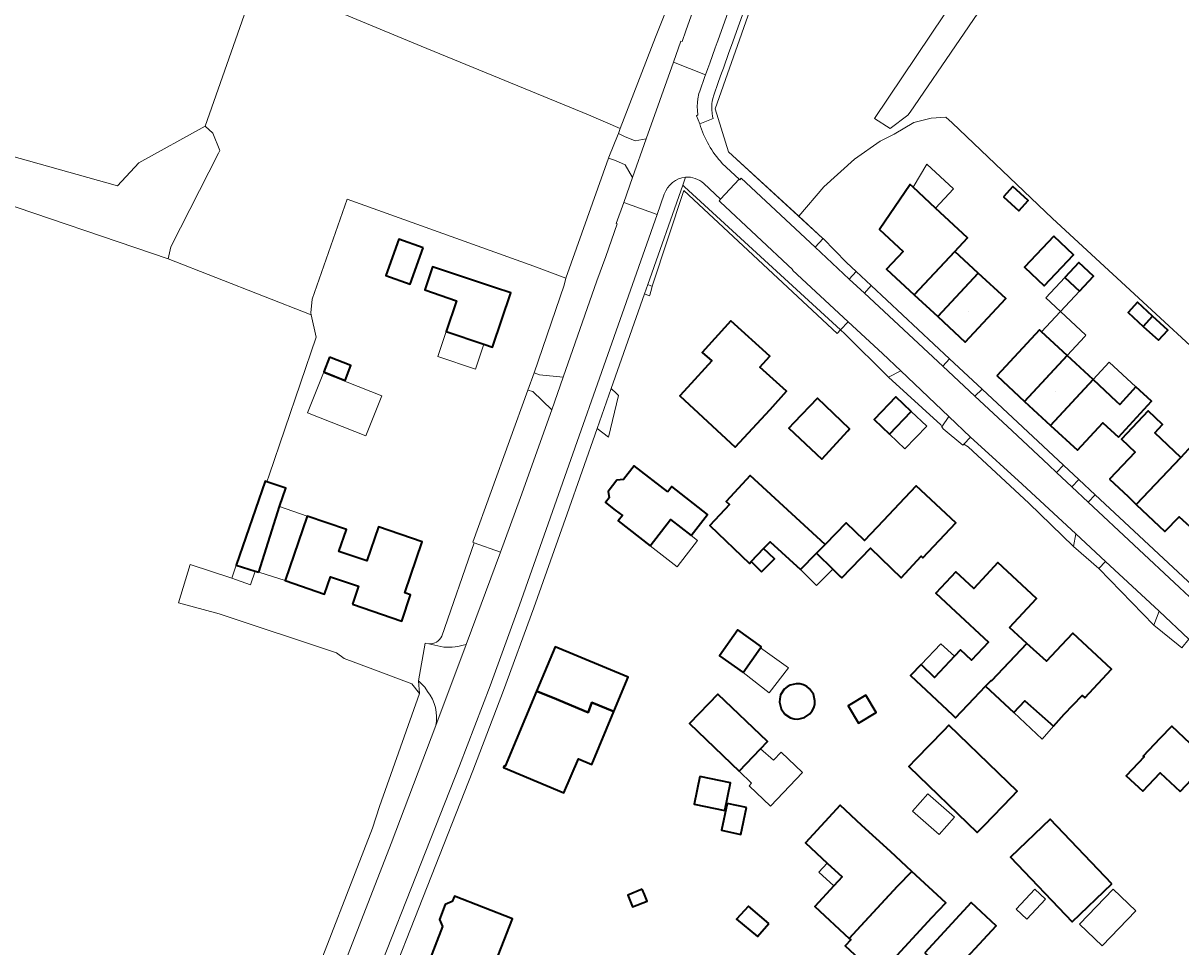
# Model space of a CAD drawing. Header units: metres. Extents: x 200176 to 205485, y 394066 to 399855.
# Tile 143 of 230: x 203374 to 203543, y 397198 to 397333. Entities that reach past the tile are written whole.
import ezdxf
from ezdxf.enums import TextEntityAlignment as Align

# ---------------------------------------------------------------- set-up
doc = ezdxf.new("R2010")
doc.units = ezdxf.units.M
for name, color, linetype, lineweight in [('B-WE-GR-BOS_LOOF-GV', 40, 'Continuous', 13), ('B-WE-GR-GRAS-GV', 60, 'Continuous', 13), ('B-WE-GR-HAAG-GV', 90, 'Continuous', 13), ('B-WE-GR-HOUTWAL-GV', 40, 'Continuous', 13), ('B-WE-IE-TERREINAFSCHEIDING_KUNSTMATIG_HEKWERK-G', 20, 'IE-TERREINAFSCHEIDING-KUNSTMATIG', 18), ('B-WE-OG-BEBOUWING-GV', 7, 'Continuous', 35), ('B-WE-OG-BEBOUWING-T18', 10, 'Continuous', 18), ('B-WE-OG-BEBOUWING_BASSIN-GV', 7, 'Continuous', 35), ('B-WE-OG-BEBOUWING_LUIFEL-GV', 7, 'Continuous', 18), ('B-WE-OG-TERREIN_ERF-GV', 7, 'Continuous', 18), ('B-WE-OG-WEG-GV', 7, 'Continuous', 18), ('B-WE-VH-GOOT-G', 170, 'Continuous', 18), ('B-WE-VH-VERHARDING_ASFALT-GV', 252, 'Continuous', 18), ('B-WE-VH-VERHARDING_BETONSTRAATSTEEN-GV', 252, 'Continuous', 18), ('B-WE-VH-VERHARDING_FUNDERING_ZAND-GV', 7, 'Continuous', 18), ('B-WE-VH-VERHARDING_HALFVERHARDING_GRIND-GV', 252, 'Continuous', 18), ('B-WE-VH-VERHARDING_TEGEL-GV', 252, 'Continuous', 18)]:
    doc.layers.add(name, color=color, linetype=linetype, lineweight=lineweight)
doc.styles.add('NLCS-ISO-M20-T18', font='NLCS-ISO.ttf', dxfattribs={"height": 0.036})
doc.linetypes.add('IE-TERREINAFSCHEIDING-KUNSTMATIG', pattern='A,4,[82,NLCS.shx,S=0.75,R=90,X=0,Y=0],4,-2', length=10)

msp = doc.modelspace()

# ---------------------------------------------------------------- linework, layer by layer
at = {"layer": 'B-WE-GR-BOS_LOOF-GV', "flags": 128}
msp.add_lwpolyline([(203368.535, 397307.601), (203395.419, 397298.431), (203395.823, 397300.178), (203402.785, 397313.857), (203402.971, 397314.222), (203401.952, 397316.793), (203400.817, 397317.77), (203391.15, 397312.443), (203388.078, 397309.113), (203352.172, 397319.164)], dxfattribs=at)
at = {"layer": 'B-WE-GR-GRAS-GV', "flags": 128}
for points in [[(203532.636, 397362.268), (203503.63, 397319.826), (203503.318, 397319.395), (203500.734, 397317.451), (203498.427, 397318.934), (203520.871, 397352.308)], [(203482.96, 397342.28), (203475.209, 397320.321), (203477.143, 397314.056), (203487.388, 397304.676), (203491.064, 397308.934), (203495.504, 397313.002), (203499.259, 397315.62), (203501.334, 397316.647), (203504.179, 397318.311), (203506.683, 397318.979), (203508.834, 397319.105), (203509.788, 397318.278), (203524.379, 397304.324), (203560.22, 397271.283)], [(203415.47, 397190.278), (203425.225, 397215.443), (203426.265, 397218.61), (203432.09, 397235.084), (203430.981, 397236.458), (203424.898, 397238.782), (203421.09, 397240.162), (203419.978, 397241.023), (203402.861, 397246.674), (203396.94, 397248.304), (203398.667, 397253.878), (203404.725, 397251.872), (203405.376, 397253.773), (203409.578, 397266.038), (203409.843, 397265.947), (203410.164, 397266.922), (203417, 397287.017), (203416.298, 397290.286), (203395.419, 397298.431), (203368.535, 397307.601)]]:
    msp.add_lwpolyline(points, dxfattribs=at)
msp.add_lwpolyline([(203461.069, 397316.619), (203461.106, 397316.733), (203461.339, 397317.464), (203456.756, 397319.464), (203432.33, 397329.472), (203408.428, 397339.407), (203400.817, 397317.77), (203401.952, 397316.793), (203402.971, 397314.222), (203402.785, 397313.857), (203395.823, 397300.178), (203395.419, 397298.431), (203416.298, 397290.286), (203416.24, 397290.557), (203416.432, 397292.585), (203421.541, 397307.128), (203448.745, 397297.369), (203453.433, 397295.63), (203459.637, 397313.111), (203459.687, 397313.251)], close=True, dxfattribs=at)
at = {"layer": 'B-WE-GR-HAAG-GV', "flags": 128}
msp.add_lwpolyline([(203465.824, 397294.519), (203466.033, 397294.443), (203470.633, 397308.432), (203492.992, 397287.557), (203493.488, 397288.078), (203470.738, 397308.96), (203470.469, 397309.19), (203465.37, 397294.699)], close=True, dxfattribs=at)
at = {"layer": 'B-WE-GR-HOUTWAL-GV', "flags": 128}
msp.add_lwpolyline([(203503.318, 397319.395), (203503.63, 397319.826), (203532.636, 397362.268), (203534.634, 397365.191), (203537.943, 397369.658), (203534.428, 397372.418), (203529, 397365.03), (203529.374, 397364.755), (203520.871, 397352.308), (203498.427, 397318.934), (203500.734, 397317.451)], close=True, dxfattribs=at)
at = {"layer": 'B-WE-IE-TERREINAFSCHEIDING_KUNSTMATIG_HEKWERK-G', "flags": 128}
msp.add_lwpolyline([(203506.683, 397405.329), (203495.721, 397376.199), (203482.96, 397342.28), (203475.209, 397320.321), (203477.143, 397314.056), (203490.882, 397301.478), (203490.957, 397301.402)], dxfattribs=at)
at = {"layer": 'B-WE-OG-BEBOUWING-GV', "flags": 128}
for points in [[(203504.241, 397293.202), (203510.162, 397299.528), (203512.015, 397301.526), (203507.35, 397305.853), (203504.078, 397308.888), (203503.663, 397309.273), (203499.153, 397302.706), (203502.612, 397299.497), (203500.212, 397296.939)], [(203517.271, 397307.486), (203519.481, 397305.462), (203520.85, 397306.956), (203518.631, 397308.978)], [(203432.628, 397300.028), (203429.092, 397301.305), (203427.193, 397296.027), (203430.727, 397294.749)], [(203524.581, 397301.761), (203520.305, 397297.227), (203523.182, 397294.513), (203527.459, 397299.047)], [(203507.663, 397290.029), (203513.555, 397296.382), (203510.162, 397299.528), (203504.241, 397293.202)], [(203443.024, 397294.285), (203434.012, 397297.305), (203432.865, 397293.922), (203437.499, 397292.336), (203435.99, 397287.85), (203441.49, 397286.007), (203442.746, 397285.586), (203445.395, 397293.49)], [(203526.194, 397295.729), (203528.334, 397293.724), (203530.378, 397295.905), (203528.238, 397297.91)], [(203507.663, 397290.029), (203511.684, 397286.299), (203517.576, 397292.652), (203513.555, 397296.382)], [(203539.004, 397290.083), (203536.794, 397292.112), (203535.434, 397290.631), (203537.641, 397288.599)], [(203483.204, 397276.473), (203485.611, 397279.13), (203481.72, 397282.656), (203483.158, 397284.24), (203477.491, 397289.384), (203473.33, 397284.801), (203474.699, 397283.559), (203471.192, 397279.695), (203470.074, 397278.463), (203478.12, 397270.995)], [(203537.641, 397288.599), (203539.834, 397286.578), (203541.202, 397288.063), (203539.004, 397290.083)], [(203520.334, 397277.663), (203526.532, 397284.346), (203522.809, 397287.799), (203522.511, 397288.075), (203516.353, 397281.435), (203516.313, 397281.392)], [(203418.986, 397284.106), (203418.132, 397281.951), (203421.232, 397280.722), (203422.087, 397282.878)], [(203526.532, 397284.346), (203520.334, 397277.663), (203524.112, 397274.159), (203530.31, 397280.842)], [(203534.012, 397272.463), (203538.828, 397277.679), (203536.566, 397279.768), (203534.211, 397277.218), (203533.797, 397277.602), (203530.31, 397280.842), (203524.112, 397274.159), (203528.022, 397270.532), (203531.75, 397274.551)], [(203486.68, 397274.545), (203485.937, 397273.769), (203490.747, 397269.222), (203494.544, 397273.383), (203494.821, 397273.672), (203490.138, 397278.156)], [(203500.633, 397272.866), (203503.811, 397276.184), (203501.557, 397278.343), (203498.379, 397275.025)], [(203532.732, 397266.303), (203535.41, 397263.772), (203536.607, 397262.64), (203543.091, 397269.5), (203539.305, 397273.079), (203540.452, 397274.293), (203538.337, 397276.291), (203534.438, 397272.166), (203536.473, 397270.243)], [(203544.74, 397271.244), (203543.091, 397269.5), (203536.607, 397262.64), (203540.802, 397258.675), (203540.843, 397258.719), (203542.856, 397260.849), (203545.446, 397258.485), (203551.527, 397265.029), (203549.034, 397267.385)], [(203468.286, 397264.49), (203463.391, 397268.289), (203461.828, 397266.274), (203460.875, 397266.195), (203459.609, 397264.544), (203459.734, 397263.576), (203459.225, 397262.92), (203460.645, 397261.818), (203461.674, 397261.02), (203461.061, 397260.23), (203465.713, 397256.618), (203468.689, 397260.447), (203471.703, 397258.087), (203474.1, 397261.175), (203468.884, 397265.247)], [(203491.242, 397256.806), (203480.298, 397266.876), (203476.792, 397263.066), (203477.292, 397262.609), (203474.408, 397259.581), (203480.203, 397254.048), (203480.456, 397254.313), (203482.244, 397256.188), (203483.206, 397257.196), (203487.64, 397253.138), (203489.987, 397255.528)], [(203408.641, 397252.742), (203411.67, 397262.329), (203412.588, 397265.007), (203409.843, 397265.947), (203409.578, 397266.038), (203405.376, 397253.773), (203408.109, 397252.91)], [(203502.794, 397263.53), (203499.705, 397260.236), (203496.962, 397257.364), (203494.326, 397259.946), (203491.242, 397256.806), (203489.987, 397255.528), (203492.37, 397253.192), (203493.435, 397252.148), (203493.676, 397251.911), (203497.856, 397256.236), (203502.31, 397251.932), (203505.27, 397255.073), (203505.514, 397254.847), (203510.284, 397259.933), (203504.504, 397265.354)], [(203422.299, 397248.074), (203429.498, 397245.614), (203430.8, 397249.48), (203429.966, 397249.761), (203432.502, 397257.179), (203426.136, 397259.355), (203424.427, 397254.404), (203420.342, 397255.795), (203421.439, 397258.993), (203415.718, 397260.942), (203412.492, 397251.525), (203418.224, 397249.567), (203419.094, 397252.098), (203423.204, 397250.696)], [(203481.951, 397252.792), (203483.857, 397254.697), (203482.244, 397256.188), (203480.456, 397254.313)], [(203518.132, 397244.716), (203522.046, 397248.904), (203516.428, 397254.155), (203514.721, 397252.329), (203512.909, 397250.389), (203510.304, 397252.828), (203507.391, 397249.718), (203510.27, 397247.024), (203515.06, 397242.542), (203512.611, 397239.907), (203510.983, 397241.416), (203510.111, 397240.491), (203507.215, 397237.381), (203505.227, 397239.291), (203503.673, 397237.673), (203509.828, 397231.943), (203510.274, 397231.528), (203512.957, 397234.409), (203514.635, 397236.14), (203515.451, 397236.983), (203515.503, 397236.934), (203520.64, 397242.374)], [(203481.96, 397241.889), (203478.534, 397244.334), (203475.845, 397240.567), (203479.271, 397238.121), (203481.831, 397241.708)], [(203514.635, 397236.14), (203518.766, 397232.277), (203520.372, 397233.995), (203524.56, 397230.298), (203526.1, 397232.043), (203528.708, 397234.781), (203529.097, 397234.416), (203533.003, 397238.596), (203527.35, 397243.88), (203525.643, 397242.053), (203523.5, 397239.761), (203520.64, 397242.374), (203515.503, 397236.934), (203515.451, 397236.983)], [(203451.481, 397234.465), (203456.686, 397232.313), (203457.226, 397233.76), (203460.425, 397232.436), (203462.513, 397237.433), (203451.875, 397241.884), (203449.171, 397235.421)], [(203460.425, 397232.436), (203457.226, 397233.76), (203456.686, 397232.313), (203451.481, 397234.465), (203449.171, 397235.421), (203444.591, 397224.473), (203444.445, 397224.539), (203444.323, 397224.266), (203446.783, 397223.237), (203453.163, 397220.568), (203455.288, 397225.552), (203457.209, 397224.737)], [(203481.842, 397227.025), (203482.84, 397228.067), (203475.609, 397234.992), (203471.473, 397230.699), (203478.712, 397223.756)], [(203497.194, 397234.82), (203494.612, 397233.258), (203496.126, 397230.756), (203498.708, 397232.318)], [(203504.475, 397225.488), (203503.446, 397224.425), (203513.414, 397214.779), (203514.443, 397215.843), (203518.464, 397219.998), (203519.246, 397220.806), (203516.518, 397223.445), (203509.278, 397230.451), (203508.496, 397229.643)], [(203543.021, 397220.794), (203547.195, 397225.185), (203541.794, 397230.32), (203540.072, 397228.508), (203537.635, 397225.945), (203537.753, 397225.835), (203535.155, 397223.088), (203537.564, 397220.825), (203540.119, 397223.524)], [(203472.959, 397222.943), (203472.138, 397218.939), (203476.61, 397218.022), (203477.432, 397222.026)], [(203479.799, 397218.423), (203476.978, 397219.026), (203476.143, 397215.127), (203478.965, 397214.523)], [(203501.815, 397206.965), (203503.891, 397209.134), (203500.759, 397212.011), (203496.607, 397215.833), (203493.441, 397218.778), (203488.357, 397213.315), (203491.536, 397210.346), (203493.722, 397208.336), (203492.503, 397207.014), (203489.726, 397204.003), (203494.756, 397199.367), (203496.458, 397201.199)], [(203533.072, 397207.336), (203524.071, 397216.752), (203518.257, 397211.194), (203527.258, 397201.778)], [(203496.458, 397201.199), (203494.756, 397199.367), (203495, 397199.142), (203494.183, 397198.256), (203496.834, 397195.812), (203497.642, 397196.687), (203499.743, 397194.751), (203500.63, 397195.713), (203506.783, 397202.387), (203508.86, 397204.569), (203503.891, 397209.134), (203501.815, 397206.965)], [(203464.574, 397206.53), (203462.46, 397205.679), (203463.157, 397203.946), (203465.271, 397204.797), (203464.893, 397205.737)], [(203440.405, 397188.767), (203440.514, 397189.046), (203442.363, 397193.771), (203445.658, 397202.19), (203437.175, 397205.499), (203436.876, 397204.732), (203435.846, 397204.283), (203434.996, 397202.118), (203435.467, 397201.119), (203431.975, 397192.164), (203431.938, 397192.07)], [(203505.766, 397197.277), (203509.44, 397193.887), (203516.203, 397201.216), (203512.53, 397204.606)], [(203483.047, 397201.545), (203480.053, 397204.075), (203478.324, 397202.161), (203481.404, 397199.613)]]:
    msp.add_lwpolyline(points, close=True, dxfattribs=at)
at = {"layer": 'B-WE-OG-BEBOUWING_BASSIN-GV', "flags": 128}
msp.add_lwpolyline([(203489.539, 397234.961), (203488.984, 397235.764), (203488.558, 397236.102), (203488.069, 397236.346), (203487.542, 397236.478), (203486.999, 397236.493), (203486.163, 397236.302), (203485.687, 397236.037), (203485.276, 397235.679), (203484.759, 397234.853), (203484.614, 397234.312), (203484.588, 397233.783), (203484.822, 397232.836), (203485.391, 397232.041), (203486.214, 397231.515), (203486.738, 397231.368), (203487.283, 397231.334), (203488.236, 397231.561), (203489.012, 397232.101), (203489.367, 397232.551), (203489.575, 397232.961), (203489.718, 397233.463), (203489.757, 397234.008)], close=True, dxfattribs=at)
at = {"layer": 'B-WE-OG-BEBOUWING_LUIFEL-GV', "flags": 128}
for points in [[(203504.078, 397308.888), (203507.35, 397305.853), (203509.948, 397308.654), (203506.092, 397312.231)], [(203525.549, 397290.755), (203528.334, 397293.724), (203526.194, 397295.729), (203523.404, 397292.752)], [(203526.532, 397284.346), (203529.098, 397287.113), (203529.266, 397287.294), (203525.549, 397290.755), (203525.532, 397290.736), (203522.809, 397287.799)], [(203435.99, 397287.85), (203434.766, 397284.21), (203440.264, 397282.361), (203441.49, 397286.007)], [(203415.769, 397275.991), (203424.276, 397272.62), (203426.591, 397278.459), (203418.084, 397281.831)], [(203536.566, 397279.768), (203532.666, 397283.382), (203530.31, 397280.842), (203533.797, 397277.602), (203534.211, 397277.218)], [(203503.811, 397276.184), (203500.633, 397272.866), (203502.874, 397270.721), (203506.07, 397274.058)], [(203415.718, 397260.942), (203411.67, 397262.329), (203408.641, 397252.742), (203412.492, 397251.525)], [(203465.713, 397256.618), (203469.656, 397253.556), (203472.62, 397257.375), (203471.703, 397258.087), (203468.689, 397260.447)], [(203492.37, 397253.192), (203489.987, 397255.528), (203487.64, 397253.138), (203489.979, 397250.8)], [(203405.376, 397253.773), (203404.725, 397251.872), (203407.432, 397250.934), (203408.109, 397252.91)], [(203481.831, 397241.708), (203479.271, 397238.121), (203483.095, 397235.156), (203485.915, 397238.793)], [(203505.227, 397239.291), (203507.215, 397237.381), (203510.111, 397240.491), (203508.125, 397242.308)], [(203524.56, 397230.298), (203520.372, 397233.995), (203518.766, 397232.277), (203522.896, 397228.414)], [(203481.842, 397227.025), (203478.712, 397223.756), (203480.527, 397222.016), (203480.146, 397221.618), (203483.256, 397218.639), (203487.956, 397223.547), (203484.846, 397226.526), (203483.695, 397225.325)], [(203510.112, 397217.039), (203506.24, 397220.439), (203504.004, 397217.893), (203507.877, 397214.493)], [(203491.536, 397210.346), (203490.319, 397209.022), (203492.503, 397207.014), (203493.722, 397208.336)], [(203519.086, 397203.604), (203520.643, 397202.154), (203523.368, 397205.078), (203521.811, 397206.529)], [(203533.251, 397206.551), (203528.336, 397201.438), (203531.628, 397198.275), (203536.542, 397203.388)]]:
    msp.add_lwpolyline(points, close=True, dxfattribs=at)
at = {"layer": 'B-WE-OG-TERREIN_ERF-GV', "flags": 128}
for points in [[(203352.172, 397319.164), (203388.078, 397309.113), (203391.15, 397312.443), (203400.817, 397317.77), (203408.428, 397339.407), (203363.936, 397356.08)], [(203408.428, 397339.407), (203432.33, 397329.472), (203456.756, 397319.464), (203461.339, 397317.464), (203466.523, 397330.79), (203472.158, 397344.984)], [(203560.22, 397271.283), (203524.379, 397304.324), (203509.788, 397318.278), (203508.834, 397319.105), (203506.683, 397318.979), (203504.179, 397318.311), (203501.334, 397316.647), (203499.259, 397315.62), (203495.504, 397313.002), (203491.064, 397308.934), (203487.388, 397304.676), (203490.882, 397301.478), (203490.957, 397301.402), (203494.361, 397297.918), (203495.778, 397296.594), (203497.965, 397294.549), (203509.398, 397283.862), (203514.127, 397279.442), (203525.987, 397268.355), (203528.219, 397266.27), (203530.605, 397264.046), (203551.965, 397244.154)], [(203447.881, 397279.311), (203448.795, 397281.834), (203453.202, 397294.623), (203453.433, 397295.63), (203448.745, 397297.369), (203421.541, 397307.128), (203416.432, 397292.585), (203416.24, 397290.557), (203416.298, 397290.286), (203417, 397287.017), (203410.164, 397266.922), (203409.843, 397265.947), (203412.588, 397265.007), (203411.67, 397262.329), (203408.641, 397252.742), (203408.109, 397252.91), (203405.376, 397253.773), (203404.725, 397251.872), (203398.667, 397253.878), (203396.94, 397248.304), (203402.861, 397246.674), (203419.978, 397241.023), (203421.09, 397240.162), (203424.898, 397238.782), (203430.981, 397236.458), (203432.09, 397235.084), (203431.966, 397236.92), (203432.923, 397242.408), (203433.465, 397242.288)], [(203543.246, 397241.741), (203542.705, 397242.184), (203539.195, 397245.055), (203531.16, 397253.312), (203527.452, 397256.502), (203520.969, 397262.841), (203512.081, 397271.049), (203511.488, 397271.444), (203511.322, 397271.263), (203508.44, 397273.642), (203508.271, 397273.967), (203508.131, 397274.235), (203500.471, 397281.184), (203494.103, 397287.514), (203493.488, 397288.078), (203492.992, 397287.557), (203470.633, 397308.432), (203466.033, 397294.443), (203465.963, 397294.226), (203465.658, 397293.168), (203465.621, 397293.055), (203465.464, 397293.124), (203464.895, 397293.35), (203460.04, 397279.553), (203460.809, 397278.82), (203461.113, 397278.531), (203459.644, 397272.442), (203457.98, 397273.697), (203453.602, 397261.256), (203448.782, 397247.558), (203444.357, 397235.503), (203439.891, 397223.788), (203426.533, 397189.95)], [(203435.338, 397243.453), (203440.069, 397257.062), (203439.871, 397257.131), (203447.881, 397279.311)], [(203545.446, 397258.485), (203542.856, 397260.849), (203540.843, 397258.719), (203540.802, 397258.675), (203536.607, 397262.64), (203535.41, 397263.772), (203532.732, 397266.303), (203536.473, 397270.243), (203534.438, 397272.166), (203538.337, 397276.291), (203540.452, 397274.293), (203539.305, 397273.079), (203543.091, 397269.5), (203544.74, 397271.244)]]:
    msp.add_lwpolyline(points, dxfattribs=at)
for points in [[(203513.555, 397296.382), (203517.576, 397292.652), (203511.684, 397286.299), (203507.663, 397290.029), (203504.241, 397293.202), (203500.212, 397296.939), (203502.612, 397299.497), (203499.153, 397302.706), (203503.663, 397309.273), (203504.078, 397308.888), (203507.35, 397305.853), (203512.015, 397301.526), (203510.162, 397299.528)], [(203519.481, 397305.462), (203517.271, 397307.486), (203518.631, 397308.978), (203520.85, 397306.956)], [(203432.628, 397300.028), (203430.727, 397294.749), (203427.193, 397296.027), (203429.092, 397301.305)], [(203524.581, 397301.761), (203527.459, 397299.047), (203523.182, 397294.513), (203520.305, 397297.227)], [(203434.012, 397297.305), (203443.024, 397294.285), (203445.395, 397293.49), (203442.746, 397285.586), (203441.49, 397286.007), (203435.99, 397287.85), (203437.499, 397292.336), (203432.865, 397293.922)], [(203528.334, 397293.724), (203526.194, 397295.729), (203528.238, 397297.91), (203530.378, 397295.905)], [(203539.834, 397286.578), (203537.641, 397288.599), (203535.434, 397290.631), (203536.794, 397292.112), (203539.004, 397290.083), (203541.202, 397288.063)], [(203474.699, 397283.559), (203473.33, 397284.801), (203477.491, 397289.384), (203483.158, 397284.24), (203481.72, 397282.656), (203485.611, 397279.13), (203483.204, 397276.473), (203478.12, 397270.995), (203470.074, 397278.463), (203471.192, 397279.695)], [(203516.353, 397281.435), (203522.511, 397288.075), (203522.809, 397287.799), (203526.532, 397284.346), (203530.31, 397280.842), (203533.797, 397277.602), (203534.211, 397277.218), (203536.566, 397279.768), (203538.828, 397277.679), (203534.012, 397272.463), (203531.75, 397274.551), (203528.022, 397270.532), (203524.112, 397274.159), (203520.334, 397277.663), (203516.313, 397281.392)], [(203418.986, 397284.106), (203422.087, 397282.878), (203421.232, 397280.722), (203418.132, 397281.951)], [(203459.644, 397272.442), (203461.113, 397278.531), (203460.809, 397278.82), (203460.04, 397279.553), (203457.98, 397273.697)], [(203485.937, 397273.769), (203486.68, 397274.545), (203490.138, 397278.156), (203494.821, 397273.672), (203494.544, 397273.383), (203490.747, 397269.222)], [(203503.811, 397276.184), (203500.633, 397272.866), (203498.379, 397275.025), (203501.557, 397278.343)], [(203460.645, 397261.818), (203459.225, 397262.92), (203459.734, 397263.576), (203459.609, 397264.544), (203460.875, 397266.195), (203461.828, 397266.274), (203463.391, 397268.289), (203468.286, 397264.49), (203468.884, 397265.247), (203474.1, 397261.175), (203471.703, 397258.087), (203468.689, 397260.447), (203465.713, 397256.618), (203461.061, 397260.23), (203461.674, 397261.02)], [(203477.292, 397262.609), (203476.792, 397263.066), (203480.298, 397266.876), (203491.242, 397256.806), (203494.326, 397259.946), (203496.962, 397257.364), (203499.705, 397260.236), (203502.794, 397263.53), (203504.504, 397265.354), (203510.284, 397259.933), (203505.514, 397254.847), (203505.27, 397255.073), (203502.31, 397251.932), (203497.856, 397256.236), (203493.676, 397251.911), (203493.435, 397252.148), (203492.37, 397253.192), (203489.987, 397255.528), (203487.64, 397253.138), (203483.206, 397257.196), (203482.244, 397256.188), (203483.857, 397254.697), (203481.951, 397252.792), (203480.456, 397254.313), (203480.203, 397254.048), (203474.408, 397259.581)], [(203426.136, 397259.355), (203432.502, 397257.179), (203429.966, 397249.761), (203430.8, 397249.48), (203429.498, 397245.614), (203422.299, 397248.074), (203423.204, 397250.696), (203419.094, 397252.098), (203418.224, 397249.567), (203412.492, 397251.525), (203415.718, 397260.942), (203421.439, 397258.993), (203420.342, 397255.795), (203424.427, 397254.404)], [(203512.909, 397250.389), (203514.721, 397252.329), (203516.428, 397254.155), (203522.046, 397248.904), (203518.132, 397244.716), (203520.64, 397242.374), (203523.5, 397239.761), (203525.643, 397242.053), (203527.35, 397243.88), (203533.003, 397238.596), (203529.097, 397234.416), (203528.708, 397234.781), (203526.1, 397232.043), (203524.56, 397230.298), (203520.372, 397233.995), (203518.766, 397232.277), (203514.635, 397236.14), (203512.957, 397234.409), (203510.274, 397231.528), (203509.828, 397231.943), (203503.673, 397237.673), (203505.227, 397239.291), (203507.215, 397237.381), (203510.111, 397240.491), (203510.983, 397241.416), (203512.611, 397239.907), (203515.06, 397242.542), (203510.27, 397247.024), (203507.391, 397249.718), (203510.304, 397252.828)], [(203478.534, 397244.334), (203481.96, 397241.889), (203481.831, 397241.708), (203479.271, 397238.121), (203475.845, 397240.567)], [(203449.171, 397235.421), (203451.875, 397241.884), (203462.513, 397237.433), (203460.425, 397232.436), (203457.209, 397224.737), (203455.288, 397225.552), (203453.163, 397220.568), (203446.783, 397223.237), (203444.323, 397224.266), (203444.445, 397224.539), (203444.591, 397224.473)], [(203489.539, 397234.961), (203489.757, 397234.008), (203489.718, 397233.463), (203489.575, 397232.961), (203489.367, 397232.551), (203489.012, 397232.101), (203488.236, 397231.561), (203487.283, 397231.334), (203486.738, 397231.368), (203486.214, 397231.515), (203485.391, 397232.041), (203484.822, 397232.836), (203484.588, 397233.783), (203484.614, 397234.312), (203484.759, 397234.853), (203485.276, 397235.679), (203485.687, 397236.037), (203486.163, 397236.302), (203486.999, 397236.493), (203487.542, 397236.478), (203488.069, 397236.346), (203488.558, 397236.102), (203488.984, 397235.764)], [(203482.84, 397228.067), (203481.842, 397227.025), (203478.712, 397223.756), (203471.473, 397230.699), (203475.609, 397234.992)], [(203497.194, 397234.82), (203498.708, 397232.318), (203496.126, 397230.756), (203494.612, 397233.258)], [(203514.443, 397215.843), (203513.414, 397214.779), (203503.446, 397224.425), (203504.475, 397225.488), (203508.496, 397229.643), (203509.278, 397230.451), (203516.518, 397223.445), (203519.246, 397220.806), (203518.464, 397219.998)], [(203540.072, 397228.508), (203541.794, 397230.32), (203547.195, 397225.185), (203543.021, 397220.794), (203540.119, 397223.524), (203537.564, 397220.825), (203535.155, 397223.088), (203537.753, 397225.835), (203537.635, 397225.945)], [(203472.959, 397222.943), (203477.432, 397222.026), (203476.61, 397218.022), (203472.138, 397218.939)], [(203479.799, 397218.423), (203478.965, 397214.523), (203476.143, 397215.127), (203476.978, 397219.026)], [(203500.759, 397212.011), (203503.891, 397209.134), (203508.86, 397204.569), (203506.783, 397202.387), (203500.63, 397195.713), (203499.743, 397194.751), (203497.642, 397196.687), (203496.834, 397195.812), (203494.183, 397198.256), (203495, 397199.142), (203494.756, 397199.367), (203489.726, 397204.003), (203492.503, 397207.014), (203493.722, 397208.336), (203491.536, 397210.346), (203488.357, 397213.315), (203493.441, 397218.778), (203496.607, 397215.833)], [(203533.072, 397207.336), (203527.258, 397201.778), (203518.257, 397211.194), (203524.071, 397216.752)], [(203464.574, 397206.53), (203464.893, 397205.737), (203465.271, 397204.797), (203463.157, 397203.946), (203462.46, 397205.679)], [(203440.405, 397188.767), (203431.938, 397192.07), (203431.975, 397192.164), (203435.467, 397201.119), (203434.996, 397202.118), (203435.846, 397204.283), (203436.876, 397204.732), (203437.175, 397205.499), (203445.658, 397202.19), (203442.363, 397193.771), (203440.514, 397189.046)], [(203505.766, 397197.277), (203512.53, 397204.606), (203516.203, 397201.216), (203509.44, 397193.887)], [(203483.047, 397201.545), (203481.404, 397199.613), (203478.324, 397202.161), (203480.053, 397204.075)]]:
    msp.add_lwpolyline(points, close=True, dxfattribs=at)
at = {"layer": 'B-WE-OG-TERREIN_ERF-GV'}
msp.add_lwpolyline([(203433.465, 397242.288, 0.3241356), (203435.338, 397243.453)], format="xyb", dxfattribs=at)
at = {"layer": 'B-WE-OG-WEG-GV', "flags": 128}
for points in [[(203476.245, 397312.36), (203478.703, 397310.066), (203478.804, 397309.972), (203479.012, 397310.201), (203489.797, 397300.135), (203490.957, 397301.402), (203490.882, 397301.478), (203487.388, 397304.676), (203477.143, 397314.056), (203475.209, 397320.321), (203482.96, 397342.28), (203495.721, 397376.199), (203496.604, 397378.545), (203506.683, 397405.329), (203508.573, 397410.317)], [(203481.352, 397340.061), (203477.581, 397329.531), (203477.22, 397328.52), (203476.407, 397326.26), (203476.134, 397325.508), (203475.718, 397324.315), (203474.973, 397322.188), (203474.899, 397321.976), (203474.789, 397321.436), (203474.736, 397321.036), (203474.714, 397320.65), (203474.728, 397320.192), (203474.805, 397319.225), (203474.932, 397318.898), (203472.954, 397318.134)], [(203433.259, 397235.361), (203432.878, 397235.973), (203431.966, 397236.92), (203432.09, 397235.084), (203426.265, 397218.61), (203425.225, 397215.443), (203415.47, 397190.278)], [(203418.644, 397189.185), (203427.976, 397213.181), (203434.458, 397230.387)]]:
    msp.add_lwpolyline(points, dxfattribs=at)
for points in [[(203466.523, 397330.79), (203461.339, 397317.464), (203461.106, 397316.733), (203461.98, 397316.299), (203463.539, 397315.649), (203465.168, 397315.945), (203469.13, 397327.124), (203470.216, 397330.188), (203470.378, 397330.134), (203470.939, 397331.709), (203474.448, 397341.564), (203475.256, 397343.832), (203472.158, 397344.984)], [(203463.171, 397310.324), (203462.086, 397312.172), (203460.66, 397312.774), (203459.637, 397313.111), (203453.433, 397295.63), (203453.202, 397294.623), (203448.795, 397281.834), (203449.613, 397281.533), (203453.054, 397281.201), (203457.974, 397295.259), (203459.274, 397298.785), (203460.904, 397303.536), (203460.767, 397303.585), (203461.866, 397306.666)], [(203451.379, 397276.427), (203448.598, 397279.081), (203447.881, 397279.311), (203439.871, 397257.131), (203440.069, 397257.062), (203443.927, 397255.7), (203446.845, 397263.645)]]:
    msp.add_lwpolyline(points, close=True, dxfattribs=at)
at = {"layer": 'B-WE-OG-WEG-GV'}
for points in [[(203472.954, 397318.134, 0.1132607), (203476.245, 397312.36)], [(203434.458, 397230.387, 0.2221385), (203433.259, 397235.361)]]:
    msp.add_lwpolyline(points, format="xyb", dxfattribs=at)
at = {"layer": 'B-WE-VH-GOOT-G', "flags": 128}
for points in [[(203490.957, 397301.402), (203494.361, 397297.918)], [(203494.361, 397297.918), (203495.778, 397296.594)], [(203494.621, 397289.269), (203486.506, 397296.807), (203486.55, 397296.858)], [(203494.621, 397289.269), (203486.506, 397296.807), (203486.55, 397296.858)], [(203495.778, 397296.594), (203497.965, 397294.549)], [(203497.965, 397294.549), (203509.398, 397283.862)], [(203502.261, 397282.12), (203499.589, 397284.653), (203494.621, 397289.269)], [(203502.261, 397282.12), (203499.589, 397284.653), (203494.621, 397289.269)], [(203509.398, 397283.862), (203514.127, 397279.442)], [(203509.289, 397275.456), (203502.261, 397282.12)], [(203509.289, 397275.456), (203502.261, 397282.12)], [(203514.127, 397279.442), (203525.987, 397268.355)], [(203512.429, 397272.469), (203509.289, 397275.456)], [(203512.927, 397271.996), (203512.429, 397272.469)], [(203512.927, 397271.996), (203512.429, 397272.469)], [(203527.8, 397258.343), (203519.995, 397265.599), (203512.927, 397271.996)], [(203527.8, 397258.343), (203519.995, 397265.599), (203512.927, 397271.996)], [(203525.987, 397268.355), (203528.219, 397266.27)], [(203525.987, 397268.355), (203528.219, 397266.27)], [(203530.605, 397264.046), (203528.219, 397266.27)], [(203530.605, 397264.046), (203528.219, 397266.27)], [(203551.965, 397244.154), (203530.605, 397264.046)], [(203532.117, 397254.33), (203527.8, 397258.343)], [(203532.117, 397254.33), (203527.8, 397258.343)], [(203539.947, 397247.05), (203532.117, 397254.33)], [(203544.287, 397243.014), (203539.947, 397247.05)]]:
    msp.add_lwpolyline(points, dxfattribs=at)
at = {"layer": 'B-WE-VH-VERHARDING_ASFALT-GV', "flags": 128}
for points in [[(203474.448, 397341.564), (203470.939, 397331.709), (203470.378, 397330.134), (203470.216, 397330.188), (203469.13, 397327.124), (203473.813, 397325.291), (203474.138, 397326.218), (203474.412, 397326.979), (203475.225, 397329.236), (203475.49, 397329.976), (203475.586, 397330.245), (203479.358, 397340.779)], [(203472.954, 397318.134), (203472.507, 397319.289), (203472.66, 397319.454), (203472.61, 397320.076), (203472.593, 397320.681), (203472.625, 397321.238), (203472.698, 397321.787), (203472.849, 397322.537), (203472.971, 397322.886), (203473.716, 397325.016), (203473.813, 397325.291), (203469.13, 397327.124), (203465.168, 397315.945), (203463.171, 397310.324), (203461.866, 397306.666), (203466.738, 397304.92), (203467.78, 397307.881)], [(203473.542, 397309.445), (203476, 397307.169), (203478.703, 397310.066), (203476.245, 397312.36)]]:
    msp.add_lwpolyline(points, dxfattribs=at)
at = {"layer": 'B-WE-VH-VERHARDING_ASFALT-GV'}
for points in [[(203476.245, 397312.36, -0.1132607), (203472.954, 397318.134)], [(203467.78, 397307.881, -0.2860124), (203470.88, 397310.358)], [(203470.88, 397310.358, -0.2039548), (203473.542, 397309.445)]]:
    msp.add_lwpolyline(points, format="xyb", dxfattribs=at)
at = {"layer": 'B-WE-VH-VERHARDING_ASFALT-GV', "flags": 128}
msp.add_lwpolyline([(203451.379, 397276.427), (203446.845, 397263.645), (203443.927, 397255.7), (203438.88, 397242.209), (203434.458, 397230.387), (203427.976, 397213.181), (203418.644, 397189.185), (203417.152, 397185.486), (203404.893, 397154.329), (203391.606, 397120.882), (203389.654, 397115.985), (203382.421, 397097.834), (203380.181, 397092.174), (203385.008, 397090.381), (203437.921, 397224.535), (203442.389, 397236.209), (203446.694, 397247.945), (203466.738, 397304.92), (203461.866, 397306.666), (203460.767, 397303.585), (203460.904, 397303.536), (203459.274, 397298.785), (203457.974, 397295.259), (203453.054, 397281.201)], close=True, dxfattribs=at)
at = {"layer": 'B-WE-VH-VERHARDING_BETONSTRAATSTEEN-GV', "flags": 128}
for points in [[(203463.171, 397310.324), (203465.168, 397315.945), (203463.539, 397315.649), (203461.98, 397316.299), (203461.106, 397316.733), (203461.069, 397316.619), (203459.687, 397313.251), (203459.637, 397313.111), (203460.66, 397312.774), (203462.086, 397312.172)], [(203489.797, 397300.135), (203494.76, 397295.503), (203495.778, 397296.594), (203494.361, 397297.918), (203490.957, 397301.402)], [(203497.965, 397294.549), (203495.778, 397296.594), (203494.76, 397295.503), (203496.964, 397293.445)], [(203496.964, 397293.445), (203508.39, 397282.782), (203509.398, 397283.862), (203497.965, 397294.549)], [(203493.488, 397288.078), (203494.103, 397287.514), (203500.471, 397281.184), (203502.261, 397282.12), (203499.589, 397284.653), (203494.621, 397289.269)], [(203513.07, 397278.414), (203514.127, 397279.442), (203509.398, 397283.862), (203508.39, 397282.782)], [(203508.271, 397273.967), (203509.289, 397275.456), (203502.261, 397282.12), (203500.471, 397281.184), (203508.131, 397274.235)], [(203514.127, 397279.442), (203513.07, 397278.414), (203518.499, 397273.347), (203523.842, 397268.368), (203524.993, 397267.292), (203525.987, 397268.355)], [(203509.289, 397275.456), (203508.271, 397273.967), (203508.44, 397273.642), (203511.322, 397271.263), (203511.488, 397271.444), (203512.429, 397272.469)], [(203520.969, 397262.841), (203527.452, 397256.502), (203527.8, 397258.343), (203519.995, 397265.599), (203512.927, 397271.996), (203512.429, 397272.469), (203511.488, 397271.444), (203512.081, 397271.049)], [(203528.219, 397266.27), (203525.987, 397268.355), (203524.993, 397267.292), (203527.224, 397265.206)], [(203527.224, 397265.206), (203529.602, 397262.984), (203530.605, 397264.046), (203528.219, 397266.27)], [(203551.965, 397244.154), (203530.605, 397264.046), (203529.602, 397262.984), (203542.917, 397250.536), (203550.937, 397243.052)], [(203527.452, 397256.502), (203531.16, 397253.312), (203532.117, 397254.33), (203527.8, 397258.343)], [(203531.16, 397253.312), (203539.195, 397245.055), (203539.947, 397247.05), (203532.117, 397254.33)], [(203543.246, 397241.741), (203544.287, 397243.014), (203539.947, 397247.05), (203539.195, 397245.055), (203542.705, 397242.184)]]:
    msp.add_lwpolyline(points, close=True, dxfattribs=at)
for points in [[(203470.88, 397310.358), (203470.469, 397309.19), (203470.738, 397308.96), (203493.488, 397288.078), (203494.621, 397289.269), (203486.506, 397296.807), (203486.55, 397296.858), (203475.915, 397306.778), (203475.775, 397306.909), (203476, 397307.169), (203473.542, 397309.445)], [(203550.937, 397243.052), (203542.917, 397250.536), (203529.602, 397262.984), (203527.224, 397265.206), (203524.993, 397267.292), (203523.842, 397268.368), (203518.499, 397273.347), (203513.07, 397278.414), (203508.39, 397282.782), (203496.964, 397293.445), (203494.76, 397295.503), (203489.797, 397300.135), (203479.012, 397310.201), (203478.804, 397309.972), (203478.703, 397310.066), (203476, 397307.169), (203475.775, 397306.909), (203475.915, 397306.778), (203486.55, 397296.858), (203486.506, 397296.807), (203494.621, 397289.269), (203499.589, 397284.653), (203502.261, 397282.12), (203509.289, 397275.456), (203512.429, 397272.469), (203512.927, 397271.996), (203519.995, 397265.599), (203527.8, 397258.343), (203532.117, 397254.33), (203539.947, 397247.05), (203544.287, 397243.014)]]:
    msp.add_lwpolyline(points, dxfattribs=at)
at = {"layer": 'B-WE-VH-VERHARDING_BETONSTRAATSTEEN-GV'}
msp.add_lwpolyline([(203473.542, 397309.445, 0.2039548), (203470.88, 397310.358)], format="xyb", dxfattribs=at)
at = {"layer": 'B-WE-VH-VERHARDING_FUNDERING_ZAND-GV', "flags": 128}
msp.add_lwpolyline([(203465.37, 397294.699), (203465.824, 397294.519), (203466.033, 397294.443), (203470.633, 397308.432), (203492.992, 397287.557), (203493.488, 397288.078), (203470.738, 397308.96), (203470.469, 397309.19)], close=True, dxfattribs=at)
at = {"layer": 'B-WE-VH-VERHARDING_HALFVERHARDING_GRIND-GV', "flags": 128}
for points in [[(203440.069, 397257.062), (203435.338, 397243.453)], [(203438.88, 397242.209), (203443.927, 397255.7), (203440.069, 397257.062)], [(203435.634, 397241.807), (203433.465, 397242.288), (203432.923, 397242.408), (203431.966, 397236.92), (203432.878, 397235.973), (203433.259, 397235.361)], [(203433.465, 397242.288), (203435.634, 397241.807)], [(203434.458, 397230.387), (203438.88, 397242.209)]]:
    msp.add_lwpolyline(points, dxfattribs=at)
at = {"layer": 'B-WE-VH-VERHARDING_HALFVERHARDING_GRIND-GV'}
for points in [[(203435.338, 397243.453, -0.3241356), (203433.465, 397242.288)], [(203435.634, 397241.807, 0.0787272), (203438.88, 397242.209)], [(203438.88, 397242.209, -0.0787272), (203435.634, 397241.807)], [(203433.259, 397235.361, -0.2221385), (203434.458, 397230.387)]]:
    msp.add_lwpolyline(points, format="xyb", dxfattribs=at)
at = {"layer": 'B-WE-VH-VERHARDING_TEGEL-GV', "flags": 128}
for points in [[(203479.358, 397340.779), (203475.586, 397330.245), (203475.49, 397329.976), (203475.225, 397329.236), (203474.412, 397326.979), (203474.138, 397326.218), (203473.813, 397325.291), (203473.716, 397325.016), (203472.971, 397322.886), (203472.849, 397322.537), (203472.698, 397321.787), (203472.625, 397321.238), (203472.593, 397320.681), (203472.61, 397320.076), (203472.66, 397319.454), (203472.507, 397319.289), (203472.954, 397318.134), (203474.932, 397318.898), (203474.805, 397319.225), (203474.728, 397320.192), (203474.714, 397320.65), (203474.736, 397321.036), (203474.789, 397321.436), (203474.899, 397321.976), (203474.973, 397322.188), (203475.718, 397324.315), (203476.134, 397325.508), (203476.407, 397326.26), (203477.22, 397328.52), (203477.581, 397329.531), (203481.352, 397340.061)], [(203392.673, 397104.153), (203394.421, 397108.583), (203402.803, 397129.827), (203409.558, 397146.947), (203420.92, 397175.731), (203426.533, 397189.95), (203439.891, 397223.788), (203444.357, 397235.503), (203448.782, 397247.558), (203453.602, 397261.256), (203457.98, 397273.697), (203460.04, 397279.553), (203464.895, 397293.35), (203465.37, 397294.699), (203470.469, 397309.19), (203470.88, 397310.358)], [(203467.78, 397307.881), (203466.738, 397304.92), (203446.694, 397247.945), (203442.389, 397236.209), (203437.921, 397224.535), (203385.008, 397090.381), (203384.272, 397088.515)]]:
    msp.add_lwpolyline(points, dxfattribs=at)
at = {"layer": 'B-WE-VH-VERHARDING_TEGEL-GV'}
msp.add_lwpolyline([(203470.88, 397310.358, 0.2860124), (203467.78, 397307.881)], format="xyb", dxfattribs=at)
at = {"layer": 'B-WE-VH-VERHARDING_TEGEL-GV', "flags": 128}
for points in [[(203466.033, 397294.443), (203465.824, 397294.519), (203465.37, 397294.699), (203464.895, 397293.35), (203465.464, 397293.124), (203465.621, 397293.055), (203465.658, 397293.168), (203465.963, 397294.226)], [(203448.795, 397281.834), (203447.881, 397279.311), (203448.598, 397279.081), (203451.379, 397276.427), (203453.054, 397281.201), (203449.613, 397281.533)]]:
    msp.add_lwpolyline(points, close=True, dxfattribs=at)

# ---------------------------------------------------------------- texts
at = {"layer": 'B-WE-OG-BEBOUWING-T18', "style": 'NLCS-ISO-M20-T18'}
for s, rotation, p in [('34', 317.2, (203504.694, 397297.74)), ('32', 317.2, (203508.424, 397294.288)), ('8', 341.5, (203440.222, 397290.643)), ('30', 317.2, (203512.15, 397290.84)), ('5', 317.8, (203478.491, 397284.534)), ('28', 317.2, (203521.082, 397282.506)), ('26', 317.2, (203524.791, 397279.07)), ('24', 317.2, (203528.5, 397275.633)), ('22', 317.1, (203537.392, 397267.391)), ('5a', 322.5, (203463.748, 397263.368)), ('20', 317.1, (203541.563, 397263.511)), ('29', 316.8, (203504.914, 397259.486)), ('10', 341.1, (203426.676, 397252.504)), ('27', 316.9, (203516.762, 397248.367)), ('25', 316.9, (203527.702, 397238.076)), ('7', 337.3, (203453.745, 397235.991)), ('9', 337.3, (203450.124, 397227.333)), ('23', 316.5, (203541.993, 397224.612)), ('14', 317.3, (203494.76, 397204.803)), ('12', 317.3, (203498.809, 397199.432))]:
    msp.add_text(s, height=0.036, rotation=rotation, dxfattribs=at).set_placement(p, align=Align.MIDDLE)

doc.saveas('drawing.dxf')
